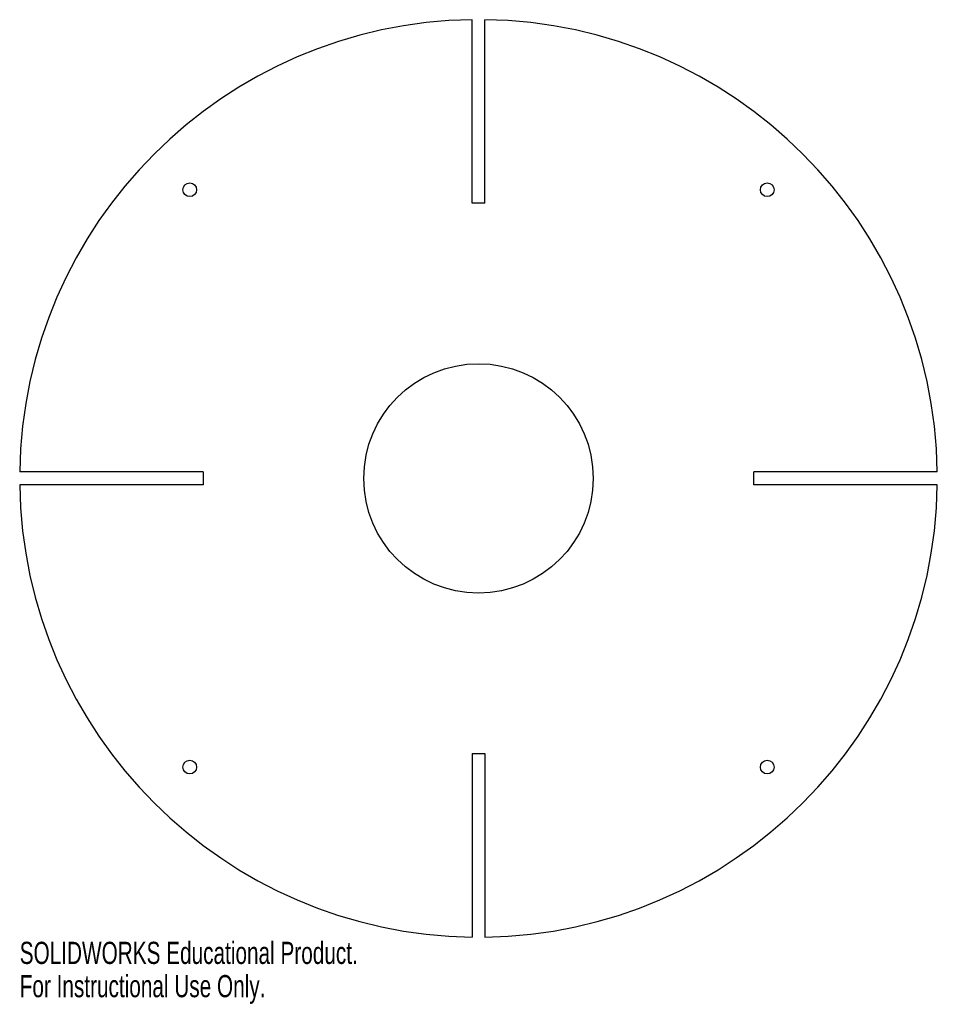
# Model space of a CAD drawing. Header units: centimetres. Extents: x -14 to 6, y -1.5 to 20.
import ezdxf

# ---------------------------------------------------------------- set-up
doc = ezdxf.new("R2010")
doc.units = ezdxf.units.CM
doc.styles.add('SLDTEXTSTYLE0', font='TXT', dxfattribs={"width": 0.7})

msp = doc.modelspace()

# ---------------------------------------------------------------- linework, layer by layer
at = {"color": 7, "linetype": 'Continuous', "lineweight": 25}
for p, q in [((-4.14, 15.995), (-4.14, 19.994)), ((-3.86, 15.995), (-3.86, 19.994)), ((-3.86, 15.995), (-4.14, 15.995)), ((-10, 10.135), (-13.999, 10.135)), ((-10, 10.135), (-10, 9.855)), ((5.999, 10.135), (2, 10.135)), ((2, 9.855), (2, 10.135)), ((-10, 9.855), (-13.999, 9.855)), ((5.999, 9.855), (2, 9.855)), ((-4.14, 3.995), (-3.86, 3.995)), ((-4.14, 3.995), (-4.14, -0.004)), ((-3.86, 3.995), (-3.86, -0.004))]:
    msp.add_line(p, q, dxfattribs=at)
for centre, radius in [((-10.293, 16.288), 0.15), ((2.293, 16.288), 0.15), ((-4, 9.995), 2.5), ((-10.293, 3.702), 0.15), ((2.293, 3.702), 0.15)]:
    msp.add_circle(centre, radius, dxfattribs=at)
for start, end in [(90.8022, 179.1978), (0.8022, 89.1978), (180.8022, 269.1978), (270.8022, 359.1978)]:
    msp.add_arc((-4, 9.995), 10, start, end, dxfattribs=at)

# ---------------------------------------------------------------- texts
at = {"color": 7, "linetype": 'Continuous', "char_height": 0.48336, "attachment_point": 1, "style": 'SLDTEXTSTYLE0'}
for s, insert in [('SOLIDWORKS Educational Product.', (-13.999, -0.106)), ('For Instructional Use Only.', (-13.999, -0.831))]:
    msp.add_mtext(s, dxfattribs=dict(at, insert=insert))

doc.saveas('drawing.dxf')
